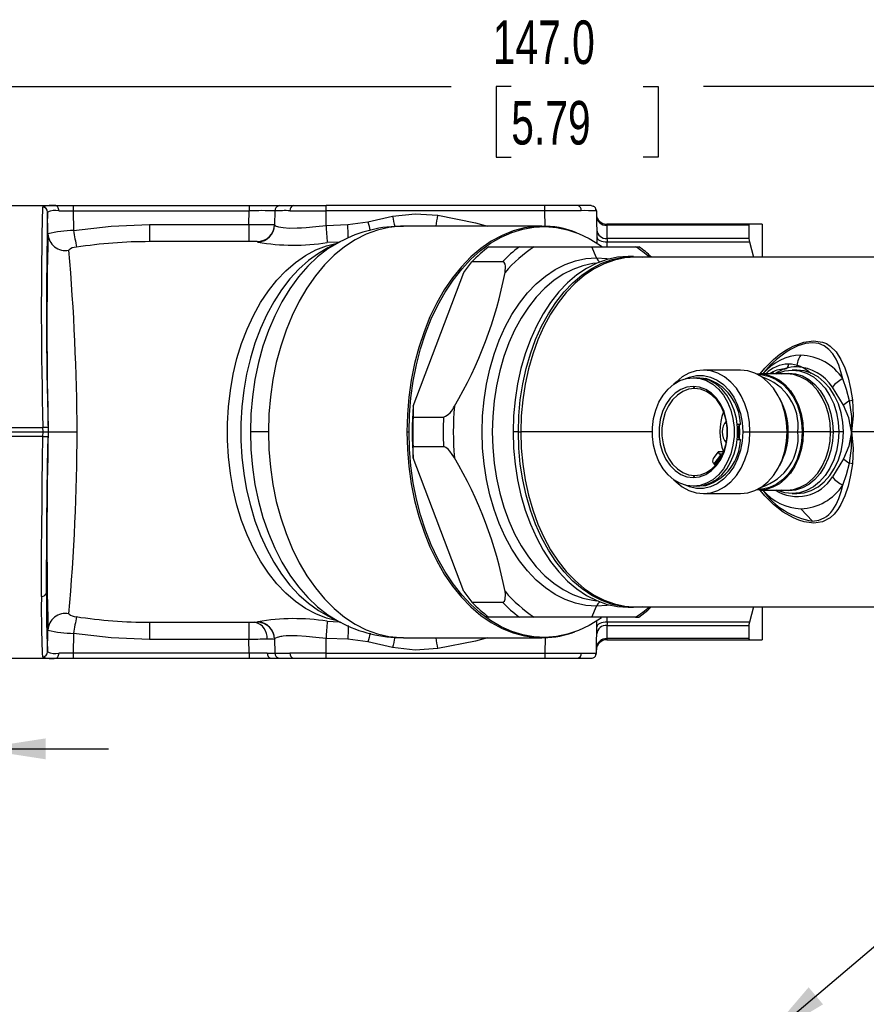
# Model space of a CAD drawing. Header units: millimetres. Extents: x 0 to 559, y 0 to 432.
# Tile 5 of 15: x 82 to 164, y 286 to 382. Entities that reach past the tile are written whole.
import ezdxf

# ---------------------------------------------------------------- set-up
doc = ezdxf.new("R2010")
doc.units = ezdxf.units.MM
doc.header["$LTSCALE"] = 2
doc.linetypes.add('CENTERX2', pattern=[20.32, 12.7, -2.54, 2.54, -2.54])
doc.layers.add('DIMENSIONS', color=140, linetype='Continuous', lineweight=25)
doc.layers.add('TEXT', color=140, linetype='Continuous', lineweight=25)
doc.styles.add('SLDTEXTSTYLE0', font='TXT', dxfattribs={"width": 0.7})
doc.dimstyles.new('SLDDIMSTYLE0', dxfattribs={"dimtxt": 4.316016, "dimasz": 6.604, "dimexe": 0, "dimexo": 0.0625, "dimgap": 1.079004, "dimtad": 0, "dimtih": 1, "dimtoh": 1, "dimrnd": 1e-09, "dimzin": 4, "dimdsep": 46, "dimtxsty": 'SLDTEXTSTYLE0', "dimsah": 1, "dimcen": 0.09, "dimadec": 0, "dimazin": 1, "dimtfac": 1, "dimtofl": 0, "dimtmove": 0, "dimatfit": 3, "dimfxl": 0, "dimfrac": 2, "dimtolj": 1, "dimtzin": 12, "dimarcsym": 0})
doc.dimstyles.new('SLDDIMSTYLE2', dxfattribs={"dimtxt": 0.18, "dimasz": 6.604, "dimexe": 0, "dimexo": 0.0625, "dimgap": 0, "dimtad": 0, "dimtih": 1, "dimtoh": 1, "dimdec": 0, "dimrnd": 1e-09, "dimzin": 0, "dimdsep": 46, "dimtxsty": 'Standard', "dimsah": 1, "dimcen": 0.09, "dimadec": 0, "dimazin": 0, "dimtfac": 6.604, "dimtdec": 0, "dimtofl": 0, "dimtmove": 0, "dimatfit": 3, "dimfxl": 0, "dimfrac": 2, "dimtolj": 1, "dimtzin": 0, "dimarcsym": 0})
doc.dimstyles.new('SLDDIMSTYLE5', dxfattribs={"dimtxt": 4.316016, "dimasz": 6.604, "dimexe": 0, "dimexo": 0.0625, "dimgap": 1.079004, "dimtad": 0, "dimtih": 1, "dimtoh": 1, "dimrnd": 1e-09, "dimzin": 12, "dimdsep": 46, "dimtxsty": 'SLDTEXTSTYLE0', "dimsah": 1, "dimcen": 0.09, "dimadec": 0, "dimazin": 3, "dimtfac": 1, "dimtmove": 0, "dimatfit": 0, "dimfxl": 0, "dimfrac": 2, "dimtolj": 1, "dimtzin": 12, "dimarcsym": 0})

# ---------------------------------------------------------------- blocks, each defined once
blk = doc.blocks.new('_D_10')
at = {"layer": 'DIMENSIONS'}
for p, q in [((62.213, 364.348), (62.213, 381.539)), ((209.243, 344.148), (209.243, 381.539)), ((62.213, 375.189), (123.468, 375.189)), ((129.315, 375.189), (127.866, 375.189)), ((127.866, 375.189), (127.866, 368.329)), ((142.141, 375.189), (143.59, 375.189)), ((143.59, 375.189), (143.59, 368.329)), ((209.243, 375.189), (147.988, 375.189)), ((127.866, 368.329), (129.315, 368.329)), ((143.59, 368.329), (142.141, 368.329))]:
    blk.add_line(p, q, dxfattribs=at)
for points in [[(62.213, 375.189), (68.817, 374.173), (68.817, 376.205)], [(209.243, 375.189), (202.639, 376.205), (202.639, 374.173)]]:
    blk.add_solid(points, dxfattribs=at)
at = {"layer": 'DIMENSIONS', "char_height": 4.2333, "attachment_point": 1, "style": 'SLDTEXTSTYLE0'}
for s, insert in [('147.0', (127.52, 381.612)), ('5.79', (129.315, 373.786))]:
    blk.add_mtext(s, dxfattribs=dict(at, insert=insert))
blk = doc.blocks.new('_D_12')
at = {"layer": 'DIMENSIONS'}
for p, q in [((77.462, 320.589), (77.462, 304.449)), ((62.213, 318.868), (62.213, 304.449)), ((62.213, 310.799), (49.513, 310.799)), ((63.425, 310.799), (61.976, 310.799)), ((61.976, 310.799), (61.976, 303.939)), ((76.25, 310.799), (77.7, 310.799)), ((77.462, 310.799), (90.162, 310.799)), ((77.7, 310.799), (77.7, 303.939)), ((61.976, 303.939), (63.425, 303.939)), ((77.7, 303.939), (76.25, 303.939))]:
    blk.add_line(p, q, dxfattribs=at)
for points in [[(62.213, 310.799), (55.609, 311.815), (55.609, 309.783)], [(77.462, 310.799), (84.066, 309.783), (84.066, 311.815)]]:
    blk.add_solid(points, dxfattribs=at)
at = {"layer": 'DIMENSIONS', "char_height": 4.2333, "attachment_point": 1, "style": 'SLDTEXTSTYLE0'}
for s, insert in [('15.2', (63.425, 317.222)), ('0.60', (63.425, 309.396))]:
    blk.add_mtext(s, dxfattribs=dict(at, insert=insert))

msp = doc.modelspace()

# ---------------------------------------------------------------- linework, layer by layer
for p, q in [((78.839, 363.608), (85.063, 363.608)), ((84.292, 360.874), (84.256, 362.978)), ((85.063, 363.608), (86.753, 363.608)), ((86.753, 363.608), (86.753, 363.116)), ((86.753, 363.608), (103.839, 363.608)), ((86.753, 363.116), (86.786, 361.186)), ((86.753, 363.116), (103.839, 363.116)), ((103.816, 361.778), (103.839, 363.116)), ((103.839, 363.608), (103.839, 363.116)), ((103.839, 363.608), (106.839, 363.608)), ((106.339, 363.116), (106.315, 361.731)), ((106.839, 363.608), (108.156, 363.608)), ((108.156, 363.608), (111.338, 363.608)), ((111.313, 361.675), (111.338, 363.116)), ((132.589, 363.608), (111.338, 363.608)), ((111.338, 363.116), (111.338, 363.608)), ((132.589, 363.116), (111.338, 363.116)), ((132.589, 363.116), (132.589, 363.608)), ((135.77, 363.608), (132.589, 363.608)), ((132.615, 361.597), (132.589, 363.116)), ((137.088, 363.608), (135.77, 363.608)), ((137.588, 363.116), (137.538, 363.117)), ((137.588, 363.116), (137.643, 359.965)), ((113.437, 361.768), (115.39, 362.027)), ((115.39, 362.027), (117.785, 362.576)), ((94.175, 361.778), (94.175, 360.108)), ((94.175, 361.778), (103.816, 361.778)), ((103.816, 361.778), (103.816, 360.108)), ((111.313, 361.675), (113.437, 361.768)), ((132.3, 361.608), (118.834, 361.608)), ((132.3, 361.608), (132.218, 361.607)), ((152.473, 361.808), (138.593, 361.808)), ((138.597, 361.701), (138.62, 360.423)), ((152.414, 361.701), (138.597, 361.701)), ((152.414, 361.701), (152.414, 360.423)), ((153.713, 361.808), (152.473, 361.808)), ((153.713, 361.808), (153.713, 358.608)), ((104.616, 360.108), (94.175, 360.108)), ((104.691, 360.064), (104.616, 360.108)), ((112.599, 360.062), (111.426, 360.013)), ((112.718, 360.122), (111.494, 359.5)), ((152.414, 360.423), (138.62, 360.423)), ((138.632, 360.087), (152.473, 360.087)), ((138.641, 359.608), (138.632, 360.087)), ((152.473, 360.087), (152.862, 358.608)), ((127.144, 359.608), (130.105, 359.608)), ((130.105, 359.608), (131.557, 359.608)), ((131.557, 359.608), (137.132, 359.608)), ((137.596, 358.543), (137.132, 359.608)), ((137.132, 359.608), (141.398, 359.608)), ((141.398, 359.608), (141.72, 359.608)), ((124.72, 357.103), (125.497, 358.157)), ((128.457, 358.157), (125.497, 358.157)), ((141.194, 358.658), (140.683, 358.658)), ((178.946, 358.608), (141.39, 358.608)), ((119.799, 344.112), (124.72, 357.103)), ((151.598, 347.608), (147.99, 347.608)), ((157.077, 347.608), (156.623, 347.608)), ((147.006, 346.883), (147.334, 346.883)), ((148.032, 346.801), (148.242, 346.801)), ((156.093, 347.258), (153.435, 347.258)), ((154.701, 347.409), (154.791, 347.258)), ((147.006, 346.033), (147.137, 345.833)), ((161.62, 344.223), (160.524, 345.977)), ((119.799, 344.112), (119.777, 343.058)), ((119.777, 343.058), (122.738, 343.058)), ((78.82, 342.041), (83.807, 342.041)), ((83.814, 341.608), (83.807, 342.041)), ((84.307, 342.041), (84.314, 341.608)), ((151.273, 342.376), (151.582, 342.376)), ((151.297, 342.108), (151.379, 342.108)), ((151.379, 342.108), (151.582, 342.376)), ((151.472, 342.231), (151.501, 341.608)), ((151.481, 342.243), (151.511, 341.608)), ((78.813, 341.608), (83.814, 341.608)), ((83.807, 341.174), (78.82, 341.174)), ((83.807, 341.174), (83.814, 341.608)), ((83.814, 341.608), (84.314, 341.608)), ((84.314, 341.608), (84.307, 341.174)), ((84.316, 341.608), (84.314, 341.608)), ((105.713, 341.608), (103.965, 341.608)), ((119.178, 341.608), (119.386, 341.608)), ((130.008, 341.608), (129.497, 341.608)), ((130.008, 341.608), (130.237, 341.608)), ((143.025, 341.608), (130.237, 341.608)), ((151.582, 340.839), (151.273, 340.839)), ((151.297, 341.108), (151.379, 341.108)), ((151.582, 340.839), (151.379, 341.108)), ((151.501, 341.608), (151.472, 340.984)), ((151.511, 341.608), (151.481, 340.972)), ((151.511, 341.608), (151.501, 341.608)), ((151.813, 341.608), (152.518, 341.608)), ((152.518, 341.608), (156.127, 341.608)), ((156.231, 341.608), (156.127, 341.608)), ((156.231, 341.608), (157.184, 341.608)), ((157.184, 341.608), (157.595, 341.608)), ((157.7, 341.608), (157.595, 341.608)), ((160.357, 341.608), (157.7, 341.608)), ((160.357, 341.608), (160.595, 341.608)), ((161.151, 341.608), (160.595, 341.608)), ((161.605, 341.608), (161.151, 341.608)), ((167.793, 341.608), (162.397, 341.608)), ((119.799, 339.103), (119.777, 340.157)), ((122.738, 340.157), (119.777, 340.157)), ((124.72, 326.112), (119.799, 339.103)), ((149.649, 339.345), (149.009, 338.496)), ((149.403, 339.651), (149.028, 339.153)), ((149.103, 338.367), (149.747, 339.22)), ((149.419, 339.662), (149.413, 339.643)), ((149.968, 339.662), (149.419, 339.662)), ((149.559, 339.486), (149.895, 339.486)), ((149.727, 339.243), (149.649, 339.345)), ((149.727, 339.243), (149.78, 339.243)), ((161.62, 338.992), (160.524, 337.238)), ((149.009, 338.496), (149.086, 338.394)), ((147.137, 337.383), (147.006, 337.183)), ((147.334, 336.333), (147.006, 336.333)), ((148.032, 336.414), (148.242, 336.414)), ((147.99, 335.608), (151.598, 335.608)), ((153.435, 335.958), (156.093, 335.958)), ((156.623, 335.608), (157.077, 335.608)), ((158.587, 332.946), (157.468, 334.14)), ((124.72, 326.112), (125.497, 325.058)), ((125.497, 325.058), (128.457, 325.058)), ((137.132, 323.608), (137.596, 324.673)), ((140.683, 324.558), (141.194, 324.558)), ((141.15, 324.611), (141.39, 324.608)), ((141.39, 324.608), (178.946, 324.608)), ((152.861, 324.608), (152.473, 323.129)), ((153.713, 324.608), (153.713, 321.408)), ((111.494, 323.715), (112.718, 323.093)), ((130.105, 323.608), (127.144, 323.608)), ((131.557, 323.608), (130.105, 323.608)), ((137.132, 323.608), (131.557, 323.608)), ((141.398, 323.608), (137.132, 323.608)), ((138.632, 323.129), (138.641, 323.608)), ((141.398, 323.608), (141.711, 323.608)), ((94.175, 323.108), (104.616, 323.108)), ((94.175, 323.108), (94.175, 321.437)), ((103.816, 323.108), (103.816, 321.437)), ((104.616, 323.108), (104.691, 323.151)), ((111.426, 323.202), (112.599, 323.153)), ((137.588, 320.099), (137.643, 323.251)), ((138.62, 322.792), (138.597, 321.515)), ((138.62, 322.792), (152.414, 322.792)), ((152.473, 323.129), (138.632, 323.129)), ((152.414, 322.792), (152.414, 321.515)), ((84.256, 320.237), (84.292, 322.341)), ((86.786, 322.029), (86.753, 320.099)), ((103.816, 321.437), (94.175, 321.437)), ((103.839, 320.099), (103.816, 321.437)), ((106.315, 321.484), (106.339, 320.099)), ((113.437, 321.448), (111.313, 321.541)), ((111.338, 320.099), (111.313, 321.541)), ((115.39, 321.188), (113.437, 321.448)), ((117.785, 320.639), (115.39, 321.188)), ((118.834, 321.608), (132.3, 321.608)), ((132.3, 321.608), (132.489, 321.61)), ((132.615, 321.628), (132.589, 320.099)), ((138.593, 321.408), (152.473, 321.408)), ((152.414, 321.515), (138.597, 321.515)), ((152.473, 321.408), (153.713, 321.408)), ((86.753, 320.099), (86.753, 319.608)), ((103.839, 320.099), (86.753, 320.099)), ((103.839, 320.099), (103.839, 319.608)), ((106.388, 320.098), (106.339, 320.099)), ((111.338, 320.099), (132.589, 320.099)), ((111.338, 319.608), (111.338, 320.099)), ((132.589, 320.099), (132.589, 319.608)), ((78.839, 319.608), (85.063, 319.608)), ((85.063, 319.608), (86.753, 319.608)), ((86.753, 319.608), (103.839, 319.608)), ((103.839, 319.608), (105.96, 319.608)), ((105.96, 319.608), (106.839, 319.608)), ((106.839, 319.608), (108.156, 319.608)), ((108.156, 319.608), (111.338, 319.608)), ((111.338, 319.608), (132.589, 319.608)), ((132.589, 319.608), (135.77, 319.608)), ((135.77, 319.608), (137.088, 319.608))]:
    msp.add_line(p, q)
at = {"flags": 128}
for points in [[(85.345, 363.12), (85.338, 363.215), (85.321, 363.307), (85.295, 363.392), (85.26, 363.465), (85.217, 363.526), (85.169, 363.571), (85.117, 363.598), (85.063, 363.608)], [(85.345, 363.12), (85.997, 363.118), (86.753, 363.116)], [(106.839, 363.608), (106.742, 363.598), (106.655, 363.573)], [(107.803, 363.12), (108.527, 363.12), (109.375, 363.119), (110.323, 363.118), (111.338, 363.116)], [(117.785, 362.576), (119.98, 362.821), (122.182, 362.669)], [(136.124, 363.12), (135.4, 363.12), (134.551, 363.119), (133.604, 363.118), (132.589, 363.116)], [(137.088, 363.608), (137.184, 363.598), (137.271, 363.573)], [(137.588, 363.116), (137.577, 363.213), (137.55, 363.299)], [(122.182, 362.669), (125.831, 361.945), (127.023, 361.608)], [(86.786, 361.186), (90.45, 361.63), (94.175, 361.778)], [(118.834, 361.608), (118.56, 361.603), (117.433, 361.493), (116.316, 361.236), (115.218, 360.833), (114.147, 360.288), (113.11, 359.604), (112.116, 358.787), (111.172, 357.843), (110.284, 356.778), (109.46, 355.601), (108.705, 354.32), (108.025, 352.945), (107.426, 351.487), (106.91, 349.955), (106.484, 348.361), (106.148, 346.717), (105.907, 345.035), (105.762, 343.328), (105.713, 341.608)], [(106.315, 361.731), (106.325, 361.704), (106.369, 361.666), (106.468, 361.617), (106.592, 361.574), (106.69, 361.548), (106.91, 361.503), (107.148, 361.47), (107.771, 361.429), (108.508, 361.436), (108.934, 361.457), (109.396, 361.49), (110.335, 361.577), (111.313, 361.675)], [(113.465, 360.435), (113.462, 360.599), (113.457, 360.85), (113.451, 361.136), (113.444, 361.445), (113.437, 361.768)], [(132.218, 361.607), (131.704, 361.587), (130.597, 361.438), (129.502, 361.148), (128.427, 360.716), (127.379, 360.148), (126.367, 359.447), (125.398, 358.617), (124.478, 357.666), (123.615, 356.599), (122.813, 355.425), (122.08, 354.152), (121.42, 352.788), (120.838, 351.344), (120.339, 349.831), (119.925, 348.258), (119.6, 346.638), (119.366, 344.981), (119.225, 343.3), (119.178, 341.608)], [(119.386, 341.608), (119.431, 343.267), (119.567, 344.915), (119.792, 346.54), (120.104, 348.13), (120.503, 349.676), (120.984, 351.166), (121.545, 352.59), (122.182, 353.938), (122.889, 355.2), (123.664, 356.369), (124.499, 357.435), (125.389, 358.392), (126.329, 359.233), (127.311, 359.952), (128.329, 360.544), (129.375, 361.005), (130.444, 361.332), (131.526, 361.523), (132.615, 361.575), (133.703, 361.49), (134.783, 361.267), (135.847, 360.908), (136.887, 360.416), (137.897, 359.794), (138.12, 359.636)], [(138.593, 361.808), (138.594, 361.781), (138.597, 361.701)], [(152.414, 361.701), (152.439, 361.794), (152.473, 361.808)], [(112.438, 323.235), (112.409, 323.24), (111.356, 323.506), (110.323, 323.911), (109.317, 324.453), (108.346, 325.127), (107.418, 325.929), (106.54, 326.852), (105.718, 327.889), (104.959, 329.032), (104.269, 330.272), (103.653, 331.6), (103.116, 333.005), (102.662, 334.477), (102.294, 336.003), (102.016, 337.573), (101.829, 339.175), (101.736, 340.794), (101.736, 342.421), (101.829, 344.041), (102.016, 345.642), (102.294, 347.212), (102.662, 348.738), (103.116, 350.21), (103.653, 351.615), (104.269, 352.943), (104.959, 354.183), (105.718, 355.326), (106.54, 356.363), (107.418, 357.286), (108.346, 358.088), (109.317, 358.762), (110.323, 359.304), (111.356, 359.709), (112.409, 359.975), (112.438, 359.98)], [(112.678, 360.102), (112.549, 360.035), (111.501, 359.396), (110.493, 358.62), (109.534, 357.711), (108.632, 356.677), (107.792, 355.525), (107.023, 354.266), (106.329, 352.908), (105.717, 351.462), (105.19, 349.939), (104.753, 348.352), (104.41, 346.712), (104.163, 345.033), (104.014, 343.327), (103.965, 341.608)], [(137.632, 360.569), (137.653, 360.472), (137.711, 360.38), (137.804, 360.296), (137.928, 360.222), (138.079, 360.163), (138.252, 360.119), (138.438, 360.094), (138.632, 360.087)], [(138.62, 360.423), (138.626, 360.273), (138.632, 360.087)], [(152.414, 360.423), (152.439, 360.221), (152.473, 360.087)], [(111.494, 359.5), (110.571, 358.968), (109.604, 358.265), (108.681, 357.437), (107.808, 356.49), (106.992, 355.432), (106.239, 354.271), (105.555, 353.014), (104.944, 351.673), (104.412, 350.255), (103.963, 348.773), (103.599, 347.237), (103.324, 345.659), (103.139, 344.051), (103.047, 342.424), (103.047, 340.791), (103.139, 339.164), (103.324, 337.556), (103.599, 335.978), (103.963, 334.442), (104.412, 332.96), (104.944, 331.543), (105.555, 330.201), (106.239, 328.944), (106.992, 327.783), (107.808, 326.725), (108.681, 325.778), (109.604, 324.951), (110.571, 324.248), (111.494, 323.715)], [(137.596, 324.673), (136.57, 324.745), (135.554, 324.961), (134.555, 325.319), (133.582, 325.816), (132.643, 326.448), (131.747, 327.209), (130.9, 328.093), (130.111, 329.092), (129.385, 330.199), (128.729, 331.402), (128.149, 332.692), (127.65, 334.059), (127.235, 335.49), (126.909, 336.973), (126.674, 338.496), (126.533, 340.045), (126.485, 341.608), (126.533, 343.17), (126.674, 344.719), (126.909, 346.242), (127.235, 347.725), (127.65, 349.156), (128.149, 350.523), (128.729, 351.813), (129.385, 353.017), (130.111, 354.123), (130.9, 355.122), (131.747, 356.006), (132.643, 356.767), (133.582, 357.399), (134.555, 357.896), (135.554, 358.254), (136.57, 358.47), (137.596, 358.543)], [(137.645, 358.017), (137.254, 357.972), (136.268, 357.763), (135.298, 357.415), (134.354, 356.933), (133.443, 356.32), (132.573, 355.581), (131.751, 354.723), (130.985, 353.753), (130.281, 352.68), (129.645, 351.512), (129.082, 350.259), (128.597, 348.933), (128.195, 347.545), (127.878, 346.105), (127.65, 344.627), (127.513, 343.124), (127.467, 341.608), (127.513, 340.091), (127.65, 338.588), (127.878, 337.11), (128.195, 335.671), (128.597, 334.282), (129.082, 332.956), (129.645, 331.703), (130.281, 330.535), (130.985, 329.462), (131.751, 328.492), (132.573, 327.634), (133.443, 326.896), (134.354, 326.282), (135.298, 325.8), (136.268, 325.452), (137.254, 325.243), (137.645, 325.198)], [(128.711, 357.103), (128.758, 357.733), (128.719, 357.93), (128.627, 358.09), (128.533, 358.146), (128.457, 358.157)], [(140.683, 358.658), (139.651, 358.585), (138.627, 358.367), (137.622, 358.007), (136.642, 357.506), (135.697, 356.87), (134.794, 356.104), (133.942, 355.214), (133.147, 354.208), (132.416, 353.094), (131.756, 351.882), (131.172, 350.583), (130.67, 349.207), (130.252, 347.767), (129.924, 346.274), (129.687, 344.74), (129.545, 343.181), (129.497, 341.608)], [(130.008, 341.608), (130.055, 343.181), (130.198, 344.74), (130.435, 346.274), (130.763, 347.767), (131.18, 349.207), (131.683, 350.583), (132.267, 351.882), (132.927, 353.094), (133.658, 354.208), (134.453, 355.214), (135.305, 356.104), (136.208, 356.87), (137.153, 357.506), (138.132, 358.007), (139.138, 358.367), (140.161, 358.585), (141.194, 358.658), (142.05, 358.608)], [(141.39, 358.608), (140.361, 358.535), (139.34, 358.318), (138.337, 357.959), (137.361, 357.46), (136.418, 356.825), (135.518, 356.061), (134.668, 355.174), (133.876, 354.171), (133.147, 353.06), (132.489, 351.852), (131.907, 350.557), (131.406, 349.185), (130.99, 347.749), (130.662, 346.26), (130.427, 344.731), (130.284, 343.176), (130.237, 341.608)], [(137.596, 358.543), (138.621, 358.47), (138.867, 358.431)], [(153.51, 347.258), (153.956, 347.82), (154.798, 348.655), (155.413, 349.155), (156.058, 349.593), (156.717, 349.955), (157.756, 350.346), (158.702, 350.477), (159.552, 350.352), (159.938, 350.191), (160.299, 349.963), (160.883, 349.391), (161.357, 348.665), (161.735, 347.832), (162.046, 346.875), (162.292, 345.83), (162.474, 344.716)], [(161.541, 346.77), (161.36, 347.454), (161.142, 348.087), (160.881, 348.668), (160.567, 349.188), (160.192, 349.627), (159.74, 349.971), (159.203, 350.193), (158.58, 350.269), (157.902, 350.191), (157.183, 349.968), (156.838, 349.816), (156.467, 349.624), (156.134, 349.427), (155.766, 349.182), (155.106, 348.666), (154.489, 348.09), (153.873, 347.402), (153.764, 347.258)], [(152.518, 341.608), (152.463, 342.546), (152.297, 343.462), (152.025, 344.332), (151.654, 345.134), (151.192, 345.85), (150.652, 346.462), (150.046, 346.954), (149.389, 347.314), (148.699, 347.534), (147.99, 347.608), (147.282, 347.534), (146.591, 347.314), (145.934, 346.954), (145.328, 346.462), (145.132, 346.262)], [(156.127, 341.608), (156.071, 342.546), (155.905, 343.462), (155.633, 344.332), (155.262, 345.134), (154.8, 345.85), (154.26, 346.462), (153.654, 346.954), (152.998, 347.314), (152.307, 347.534), (151.598, 347.608)], [(155.099, 347.258), (155.223, 347.314), (155.914, 347.534), (156.623, 347.608), (157.331, 347.534), (158.022, 347.314), (158.679, 346.954), (159.284, 346.462), (159.825, 345.85), (160.286, 345.134), (160.657, 344.332), (160.929, 343.462), (161.095, 342.546), (161.151, 341.608)], [(161.605, 341.608), (161.549, 342.546), (161.383, 343.462), (161.111, 344.332), (160.74, 345.134), (160.279, 345.85), (159.738, 346.462), (159.132, 346.954), (158.476, 347.314), (157.785, 347.534), (157.077, 347.608)], [(147.006, 336.333), (146.351, 336.405), (145.713, 336.618), (145.111, 336.968), (144.561, 337.445), (144.077, 338.035), (143.673, 338.722), (143.36, 339.489), (143.147, 340.313), (143.039, 341.172), (143.039, 342.043), (143.147, 342.902), (143.36, 343.727), (143.673, 344.493), (144.077, 345.18), (144.561, 345.77), (145.111, 346.247), (145.713, 346.597), (146.351, 346.811), (147.006, 346.883)], [(146.282, 346.795), (146.643, 346.939), (147.319, 347.089), (148.005, 347.089), (148.681, 346.939), (149.33, 346.644), (149.932, 346.212), (150.473, 345.654), (150.938, 344.986), (151.313, 344.225), (151.588, 343.393), (151.756, 342.513), (151.813, 341.608)], [(147.006, 346.883), (147.661, 346.811), (148.299, 346.597), (148.901, 346.247), (149.451, 345.77), (149.935, 345.18), (150.339, 344.493), (150.652, 343.727), (150.865, 342.902), (150.974, 342.043), (150.974, 341.172), (150.865, 340.313), (150.652, 339.489), (150.339, 338.722), (149.935, 338.035), (149.451, 337.445), (148.901, 336.968), (148.299, 336.618), (147.661, 336.405), (147.006, 336.333)], [(147.334, 336.333), (147.989, 336.405), (148.627, 336.618), (149.229, 336.968), (149.779, 337.445), (150.263, 338.035), (150.667, 338.722), (150.98, 339.489), (151.193, 340.313), (151.302, 341.172), (151.302, 342.043), (151.193, 342.902), (150.98, 343.727), (150.667, 344.493), (150.263, 345.18), (149.779, 345.77), (149.229, 346.247), (148.627, 346.597), (147.989, 346.811), (147.334, 346.883)], [(153.149, 347.245), (153.435, 347.258), (154.102, 347.188), (154.753, 346.981), (155.371, 346.642), (155.942, 346.179), (156.451, 345.603), (156.885, 344.929), (157.235, 344.173), (157.491, 343.354), (157.647, 342.491), (157.7, 341.608)], [(153.275, 347.181), (153.734, 347.164), (154.42, 347.013), (155.077, 346.714), (155.688, 346.275), (156.237, 345.71), (156.707, 345.032), (157.088, 344.261), (157.367, 343.418), (157.537, 342.525), (157.595, 341.608)], [(155.603, 347.258), (156.278, 347.328), (156.953, 347.257), (157.612, 347.048), (158.237, 346.704), (158.815, 346.235), (159.33, 345.652), (159.77, 344.97), (160.124, 344.204), (160.383, 343.375), (160.541, 342.502), (160.595, 341.608)], [(160.357, 341.608), (160.304, 342.491), (160.148, 343.354), (159.892, 344.173), (159.542, 344.929), (159.108, 345.603), (158.599, 346.179), (158.029, 346.642), (157.41, 346.981), (156.76, 347.188), (156.093, 347.258)], [(162.194, 344.637), (161.898, 345.737), (161.541, 346.77)], [(147.006, 346.033), (146.392, 345.957), (145.8, 345.734), (145.248, 345.37), (144.756, 344.878), (144.341, 344.274), (144.017, 343.58), (143.794, 342.819), (143.681, 342.016), (143.681, 341.199), (143.794, 340.397), (144.017, 339.635), (144.341, 338.941), (144.756, 338.337), (145.248, 337.845), (145.8, 337.481), (146.392, 337.258), (147.006, 337.183)], [(147.137, 345.833), (146.551, 345.761), (145.985, 345.547), (145.459, 345.2), (144.989, 344.73), (144.593, 344.154), (144.283, 343.491), (144.07, 342.764), (143.962, 341.997), (143.962, 341.218), (144.07, 340.451), (144.283, 339.724), (144.593, 339.061), (144.989, 338.485), (145.459, 338.015), (145.985, 337.668), (146.551, 337.454), (147.137, 337.383)], [(147.006, 337.183), (147.62, 337.258), (148.212, 337.481), (148.764, 337.845), (149.256, 338.337), (149.671, 338.941), (149.996, 339.635), (150.218, 340.397), (150.331, 341.199), (150.331, 342.016), (150.218, 342.819), (149.996, 343.58), (149.671, 344.274), (149.256, 344.878), (148.764, 345.37), (148.212, 345.734), (147.62, 345.957), (147.006, 346.033)], [(147.137, 337.383), (147.723, 337.454), (148.289, 337.668), (148.816, 338.015), (149.285, 338.485), (149.682, 339.061), (149.992, 339.724), (150.204, 340.451), (150.312, 341.218), (150.312, 341.997), (150.204, 342.764), (149.992, 343.491), (149.682, 344.154), (149.285, 344.73), (148.816, 345.2), (148.289, 345.547), (147.723, 345.761), (147.137, 345.833)], [(162.397, 341.608), (162.405, 343.1), (162.194, 344.637)], [(162.474, 344.716), (162.545, 343.179), (162.397, 341.608)], [(162.397, 341.608), (162.124, 342.976), (161.62, 344.223)], [(83.652, 325.625), (83.657, 327.653), (83.669, 329.949), (83.691, 332.487), (83.713, 334.528), (83.739, 336.67), (83.771, 338.893), (83.807, 341.174)], [(84.152, 325.979), (84.157, 328.042), (84.17, 330.363), (84.192, 332.903), (84.223, 335.598), (84.262, 338.374), (84.307, 341.174)], [(84.316, 341.608), (84.406, 341.607), (84.597, 341.608), (84.918, 341.608), (85.323, 341.608), (85.751, 341.607), (86.266, 341.608), (86.672, 341.608), (86.927, 341.608), (87.11, 341.608), (87.131, 341.608)], [(103.965, 341.608), (104.014, 339.888), (104.163, 338.182), (104.41, 336.503), (104.753, 334.863), (105.19, 333.276), (105.717, 331.753), (106.329, 330.307), (107.023, 328.949), (107.792, 327.69), (108.632, 326.538), (109.534, 325.504), (110.493, 324.595), (111.501, 323.819), (112.549, 323.18), (112.68, 323.112)], [(105.713, 341.608), (105.762, 339.888), (105.907, 338.18), (106.148, 336.499), (106.484, 334.855), (106.91, 333.261), (107.426, 331.729), (108.025, 330.27), (108.705, 328.895), (109.46, 327.614), (110.284, 326.437), (111.172, 325.372), (112.116, 324.428), (113.11, 323.611), (114.147, 322.927), (115.218, 322.382), (116.316, 321.979), (117.433, 321.722), (118.56, 321.612), (118.834, 321.608)], [(119.178, 341.608), (119.225, 339.915), (119.366, 338.234), (119.6, 336.578), (119.925, 334.957), (120.339, 333.384), (120.838, 331.871), (121.42, 330.427), (122.08, 329.064), (122.813, 327.79), (123.615, 326.616), (124.478, 325.549), (125.398, 324.598), (126.367, 323.768), (127.379, 323.067), (128.427, 322.499), (129.502, 322.068), (130.597, 321.777), (131.704, 321.628), (132.3, 321.608)], [(138.075, 323.547), (137.897, 323.421), (136.887, 322.799), (135.847, 322.307), (134.783, 321.948), (133.703, 321.725), (132.615, 321.64), (131.526, 321.692), (130.444, 321.883), (129.375, 322.21), (128.329, 322.671), (127.311, 323.263), (126.329, 323.982), (125.389, 324.823), (124.499, 325.78), (123.664, 326.846), (122.889, 328.015), (122.182, 329.277), (121.545, 330.625), (120.984, 332.049), (120.503, 333.539), (120.104, 335.085), (119.792, 336.676), (119.567, 338.3), (119.431, 339.948), (119.386, 341.608)], [(129.497, 341.608), (129.545, 340.034), (129.687, 338.475), (129.924, 336.942), (130.252, 335.448), (130.67, 334.008), (131.172, 332.632), (131.756, 331.333), (132.416, 330.121), (133.147, 329.007), (133.942, 328.001), (134.794, 327.111), (135.697, 326.345), (136.642, 325.709), (137.622, 325.208), (138.627, 324.848), (139.651, 324.63), (140.683, 324.558)], [(142.05, 324.608), (141.194, 324.558), (140.161, 324.63), (139.138, 324.848), (138.132, 325.208), (137.153, 325.709), (136.208, 326.345), (135.305, 327.111), (134.453, 328.001), (133.658, 329.007), (132.927, 330.121), (132.267, 331.333), (131.683, 332.632), (131.18, 334.008), (130.763, 335.448), (130.435, 336.942), (130.198, 338.475), (130.055, 340.034), (130.008, 341.608)], [(130.237, 341.608), (130.284, 340.039), (130.427, 338.484), (130.662, 336.955), (130.99, 335.466), (131.406, 334.03), (131.907, 332.658), (132.489, 331.363), (133.147, 330.155), (133.876, 329.044), (134.668, 328.041), (135.518, 327.154), (136.418, 326.39), (137.361, 325.756), (138.337, 325.257), (139.34, 324.897), (140.361, 324.68), (141.15, 324.611)], [(145.132, 336.953), (145.328, 336.753), (145.934, 336.262), (146.591, 335.901), (147.282, 335.681), (147.99, 335.608), (148.699, 335.681), (149.389, 335.901), (150.046, 336.262), (150.652, 336.753), (151.192, 337.365), (151.654, 338.081), (152.025, 338.884), (152.297, 339.753), (152.463, 340.669), (152.518, 341.608)], [(151.813, 341.608), (151.756, 340.702), (151.588, 339.822), (151.313, 338.99), (150.938, 338.229), (150.473, 337.561), (149.932, 337.003), (149.33, 336.571), (148.681, 336.276), (148.005, 336.126), (147.319, 336.126), (146.643, 336.276), (146.282, 336.421)], [(151.598, 335.608), (152.307, 335.681), (152.998, 335.901), (153.654, 336.262), (154.26, 336.753), (154.8, 337.365), (155.262, 338.081), (155.633, 338.884), (155.905, 339.753), (156.071, 340.669), (156.127, 341.608)], [(157.7, 341.608), (157.647, 340.724), (157.491, 339.862), (157.235, 339.043), (156.885, 338.287), (156.451, 337.612), (155.942, 337.037), (155.371, 336.573), (154.753, 336.234), (154.102, 336.027), (153.435, 335.958), (153.149, 335.97)], [(157.595, 341.608), (157.537, 340.69), (157.367, 339.797), (157.088, 338.954), (156.707, 338.183), (156.237, 337.505), (155.688, 336.94), (155.077, 336.501), (154.42, 336.202), (153.734, 336.051), (153.275, 336.034)], [(161.151, 341.608), (161.095, 340.669), (160.929, 339.753), (160.657, 338.884), (160.286, 338.081), (159.825, 337.365), (159.284, 336.753), (158.679, 336.262), (158.022, 335.901), (157.331, 335.681), (156.623, 335.608), (155.914, 335.681), (155.223, 335.901), (155.099, 335.958)], [(160.595, 341.608), (160.541, 340.713), (160.383, 339.84), (160.124, 339.011), (159.77, 338.245), (159.33, 337.563), (158.815, 336.98), (158.237, 336.511), (157.612, 336.167), (156.953, 335.958), (156.278, 335.887), (155.603, 335.958)], [(156.093, 335.958), (156.76, 336.027), (157.41, 336.234), (158.029, 336.573), (158.599, 337.037), (159.108, 337.612), (159.542, 338.287), (159.892, 339.043), (160.148, 339.862), (160.304, 340.724), (160.357, 341.608)], [(157.077, 335.608), (157.785, 335.681), (158.476, 335.901), (159.132, 336.262), (159.738, 336.753), (160.279, 337.365), (160.74, 338.081), (161.111, 338.884), (161.383, 339.753), (161.549, 340.669), (161.605, 341.608)], [(162.397, 341.608), (162.119, 340.219), (161.62, 338.992)], [(162.194, 338.578), (162.399, 340.04), (162.397, 341.608)], [(162.397, 341.608), (162.545, 340.037), (162.474, 338.499)], [(123.791, 339.103), (123.359, 339.733), (123.172, 339.93), (122.958, 340.09), (122.822, 340.146), (122.738, 340.157)], [(162.474, 338.499), (162.293, 337.392), (162.05, 336.353), (161.74, 335.395), (161.362, 334.56), (161.059, 334.06), (160.709, 333.622), (160.311, 333.26), (159.57, 332.869), (158.728, 332.738), (157.778, 332.863), (157.268, 333.024), (156.734, 333.252), (155.745, 333.824), (154.809, 334.55), (153.967, 335.384), (153.509, 335.958)], [(161.541, 336.445), (161.898, 337.478), (162.194, 338.578)], [(158.587, 332.946), (159.202, 333.022), (159.741, 333.245), (159.968, 333.397), (160.192, 333.589), (160.378, 333.786), (160.57, 334.031), (160.881, 334.547), (161.14, 335.124), (161.375, 335.812), (161.541, 336.445)], [(128.457, 325.058), (128.566, 325.082), (128.661, 325.166), (128.741, 325.366), (128.751, 325.842), (128.711, 326.112)], [(138.867, 324.784), (138.621, 324.745), (137.596, 324.673)], [(141.712, 323.603), (142.578, 324.281), (142.928, 324.608)], [(113.465, 322.776), (113.462, 322.616), (113.457, 322.365), (113.451, 322.079), (113.444, 321.77), (113.437, 321.448)], [(138.632, 323.129), (138.438, 323.122), (138.252, 323.096), (138.079, 323.052), (137.928, 322.993), (137.804, 322.919), (137.711, 322.835), (137.653, 322.743), (137.632, 322.646)], [(138.632, 323.129), (138.626, 322.942), (138.62, 322.792)], [(152.473, 323.129), (152.422, 322.895), (152.414, 322.792)], [(94.175, 321.437), (90.45, 321.585), (86.786, 322.029)], [(111.313, 321.541), (110.34, 321.638), (109.4, 321.724), (108.511, 321.779), (107.774, 321.786), (107.45, 321.772), (107.153, 321.746), (107.032, 321.731), (106.913, 321.713), (106.799, 321.692), (106.692, 321.668), (106.563, 321.632), (106.41, 321.572), (106.332, 321.52), (106.315, 321.484)], [(127.023, 321.608), (125.831, 321.27), (122.182, 320.546)], [(138.597, 321.515), (138.594, 321.434), (138.593, 321.408)], [(152.414, 321.515), (152.439, 321.421), (152.473, 321.408)], [(85.063, 319.608), (85.117, 319.617), (85.169, 319.644), (85.217, 319.689), (85.26, 319.75), (85.295, 319.824), (85.321, 319.908), (85.338, 320), (85.345, 320.096)], [(86.753, 320.099), (85.997, 320.097), (85.345, 320.096)], [(105.607, 320.095), (104.821, 320.096), (104.347, 320.097), (103.839, 320.099)], [(111.338, 320.099), (110.323, 320.097), (109.375, 320.096), (108.527, 320.095), (107.803, 320.095)], [(122.182, 320.546), (119.98, 320.394), (117.785, 320.639)], [(132.589, 320.099), (133.604, 320.097), (134.551, 320.096), (135.4, 320.095), (136.124, 320.095)], [(137.088, 319.608), (137.184, 319.617), (137.271, 319.642)]]:
    msp.add_lwpolyline(points, dxfattribs=at)
for centre, radius, start, end in [((508.604, 353.763), 424.958, 178.69166, 181.58071), ((84.666, 361.163), 2.476, 80.78169, 111.5713), ((83.757, 362.967), 0.499, 1.30272, 90.06637), ((489.021, 353.494), 404.877, 178.65772, 181.621), ((85.012, 361.423), 1.729, 78.89798, 115.91638), ((105.089, 180.134), 182.987, 89.60866, 90.39134), ((106.839, 363.108), 0.5, 148.9472, 179), ((107.367, 243.255), 119.866, 89.79141, 90.49132), ((106.817, 363.148), 0.455, 110.64646, 183.84324), ((108.242, 363.174), 0.442, 101.1439, 186.98861), ((135.685, 363.174), 0.442, 353.01139, 78.8561), ((136.552, 223.258), 139.863, 89.59604, 90.17555), ((137.11, 363.148), 0.455, 356.15676, 69.35354), ((137.088, 363.108), 0.5, 1, 31.0528), ((440.834, 444.411), 335.71, 194.20561, 194.35246), ((496.791, 440.546), 386.943, 191.62482, 191.77687), ((-343.489, 436.307), 471.458, 350.88347, 351.01412), ((138.593, 362.808), 1, 181, 270), ((138.544, 362.648), 0.949, 184.35362, 273.22884), ((86.847, 350.556), 10.63, 90.33009, 103.9089), ((299.334, 395.516), 215.303, 189.17508, 189.61218), ((105.066, 413.399), 51.637, 268.61308, 271.38692), ((104.616, 361.808), 1.7, 270, 359), ((104.616, 361.761), 1.699, 272.52354, 358.96495), ((533.964, 389.5), 423.566, 183.76665, 183.99194), ((118.589, 349.273), 12.322, 88.84318, 118.71346), ((132.554, 353.564), 8.037, 67.19841, 92.43358), ((138.541, 361.346), 0.926, 186.46092, 274.91068), ((493.87, 351.755), 409.68, 178.72447, 181.41925), ((85.984, 360.939), 1.693, 182.20682, 281.48695), ((94.14, 313.556), 46.552, 89.95648, 98.75497), ((108.213, 380.204), 20.445, 260.08169, 279.04163), ((87.019, 358.571), 0.995, 87.99306, 134.5578), ((-134.162, 340.318), 221.297, 0.33386, 4.9154), ((135.024, 348.993), 13.22, 126.58631, 136.11105), ((137.984, 348.993), 13.22, 126.58631, 136.11105), ((138.562, 348.779), 12.897, 122.89603, 139.80133), ((135.044, 349.644), 11.817, 49.33149, 57.4706), ((137.322, 352.98), 7.947, 45.08259, 56.4501), ((138.407, 358.87), 0.875, 201.98412, 237.20793), ((89.156, 364.658), 40.27, 329.32294, 349.1861), ((157.633, 344.096), 4.982, 91.89926, 140.61227), ((158.776, 347.988), 1.701, 140.27551, 182.01209), ((157.269, 343.974), 5.105, 33.20119, 87.7674), ((156.311, 345.044), 3.164, 90.91986, 135.60119), ((155.786, 345.519), 2.188, 87.48515, 127.38009), ((156.985, 344.604), 3.326, 88.42773, 127.08032), ((155.811, 348.154), 0.452, 279.07728, 6.83831), ((156.222, 345.099), 3.109, 44.904, 89.30914), ((156.908, 343.611), 4.321, 33.20288, 87.76571), ((146.812, 342.249), 4.771, 1.52748, 72.55693), ((152.152, 342.127), 5.058, 354.10242, 72.85309), ((162.772, 344.141), 2.903, 115.09982, 140.76667), ((149.637, 341.669), 6.594, 359.46519, 29.49821), ((163.712, 341.929), 3.105, 119.27355, 132.37381), ((161.898, 346.213), 1.604, 280.64371, 291.03392), ((149.334, 341.608), 29.641, 175.15247, 184.84753), ((122.059, 344.789), 1.859, 291.41484, 338.67065), ((153.326, 341.608), 29.641, 175.15247, 184.84753), ((150.201, 341.608), 30.458, 177.27104, 182.72896), ((153.162, 341.608), 30.458, 177.27104, 182.72896), ((154.993, 341.607), 5.406, 158.63439, 201.09072), ((84.057, 334.598), 7.447, 88.07674, 91.92326), ((151.479, 341.608), 1.658, 139.37224, 220.62776), ((144.848, 341.608), 6.55, 355.62228, 4.37772), ((84.057, 348.617), 7.447, 268.07674, 271.92326), ((493.87, 331.461), 409.68, 178.58075, 181.27553), ((-124.577, 342.458), 211.71, 354.9808, 359.76994), ((146.812, 340.966), 4.771, 287.44307, 358.47252), ((152.089, 341.13), 5.117, 287.68674, 5.35774), ((149.637, 341.546), 6.594, 330.50179, 0.53481), ((88.999, 318.497), 40.436, 10.85494, 30.63601), ((149.337, 338.811), 0.453, 131.86564, 202.50086), ((149.167, 339.317), 0.427, 23.32701, 53.85285), ((150.435, 339.945), 0.988, 207.62597, 217.3571), ((149.863, 339.345), 0.171, 216.91878, 227.0605), ((163.712, 341.286), 3.105, 227.62619, 240.7265), ((149.795, 339.096), 0.988, 207.62597, 217.3571), ((148.928, 338.275), 0.198, 27.71766, 36.93524), ((161.898, 337.002), 1.604, 68.96608, 79.35629), ((157.128, 339.301), 3.974, 237.28525, 328.72655), ((162.772, 339.074), 2.903, 219.23333, 244.90018), ((157.269, 339.241), 5.105, 272.2326, 326.79881), ((159.703, 340.101), 7.242, 214.90275, 261.13545), ((157.633, 339.119), 4.982, 219.38773, 268.10074), ((175.36, 324.303), 91.717, 179.17426, 182.84634), ((83.71, 326.074), 0.453, 262.73576, 347.90695), ((170.523, 324.666), 86.381, 179.12876, 182.93894), ((138.562, 334.437), 12.897, 220.19867, 237.10397), ((135.024, 334.222), 13.22, 223.88895, 233.41369), ((137.984, 334.222), 13.22, 223.88895, 233.41369), ((138.415, 324.338), 0.886, 123.00367, 157.80428), ((135.044, 333.571), 11.817, 302.5294, 310.66851), ((85.984, 322.276), 1.693, 78.51305, 177.79318), ((87.019, 324.642), 0.993, 225.40575, 272.04339), ((299.334, 287.699), 215.303, 170.38782, 170.82492), ((94.144, 369.723), 46.615, 261.25101, 270.03754), ((104.091, 321.632), 1.503, 353.01139, 78.8561), ((104.616, 321.408), 1.7, 1, 90), ((108.213, 302.991), 20.465, 80.96743, 99.90926), ((104.616, 321.454), 1.699, 1.03505, 87.47646), ((533.964, 293.715), 423.566, 176.00806, 176.23335), ((118.627, 334.114), 12.493, 241.52661, 270.9391), ((138.541, 321.869), 0.926, 85.08932, 173.53908), ((86.846, 332.653), 10.624, 256.08723, 269.67378), ((440.15, 238.978), 335.004, 165.64599, 165.7945), ((494.771, 243.086), 384.88, 168.22029, 168.37541), ((132.551, 329.688), 8.064, 269.6531, 291.44384), ((105.831, 158.607), 162.843, 90.08728, 90.70912), ((105.841, 314.977), 6.478, 85.79818, 92.27991), ((-343.489, 246.908), 471.458, 8.98588, 9.11653), ((138.593, 320.408), 1, 90, 179), ((138.544, 320.567), 0.949, 86.77116, 175.64638), ((83.757, 320.248), 0.499, 269.93363, 358.69728), ((84.666, 322.048), 2.472, 248.40496, 279.24206), ((85.011, 321.791), 1.728, 244.06882, 281.11681), ((106.046, 320.041), 0.442, 173.01139, 258.8561), ((105.859, 343.173), 23.079, 269.37406, 271.19147), ((106.839, 320.108), 0.5, 181, 211.73391), ((106.817, 320.068), 0.455, 176.15676, 249.35354), ((107.374, 459.958), 139.863, 269.59604, 270.17555), ((106.839, 320.108), 0.5, 229.41813, 270), ((108.242, 320.041), 0.442, 173.01139, 258.8561), ((135.685, 320.041), 0.442, 281.1439, 6.98861), ((136.56, 439.96), 119.866, 269.79141, 270.49132), ((137.11, 320.068), 0.455, 290.64646, 3.84324), ((137.088, 320.108), 0.5, 328.9472, 359)]:
    msp.add_arc(centre, radius, start, end)

# ---------------------------------------------------------------- dimensions: what is measured, and where the dimension line sits
at = {"layer": 'DIMENSIONS'}
for base, p1, p2, dimstyle, picture, middle in [((62.213, 375.189), (209.243, 341.608), (62.213, 361.808), 'SLDDIMSTYLE0', '_D_10', (135.728, 375.189)), ((77.462, 310.799), (62.213, 321.408), (77.462, 323.129), 'SLDDIMSTYLE5', '_D_12', (69.838, 310.799))]:
    dim = msp.add_linear_dim(base=base, p1=p1, p2=p2, dimstyle=dimstyle, dxfattribs=at)
    dim.commit()
    dim.dimension.update_dxf_attribs({"geometry": picture, "text_midpoint": middle, "dimtype": 160})

# ---------------------------------------------------------------- leaders
at = {"layer": 'TEXT', "linetype": 'CENTERX2', "lineweight": 18}
msp.add_leader([(153.876, 282.524), (167.568, 294.108), (180.268, 294.108)], dimstyle='SLDDIMSTYLE2', dxfattribs=at)

doc.saveas('drawing.dxf')
